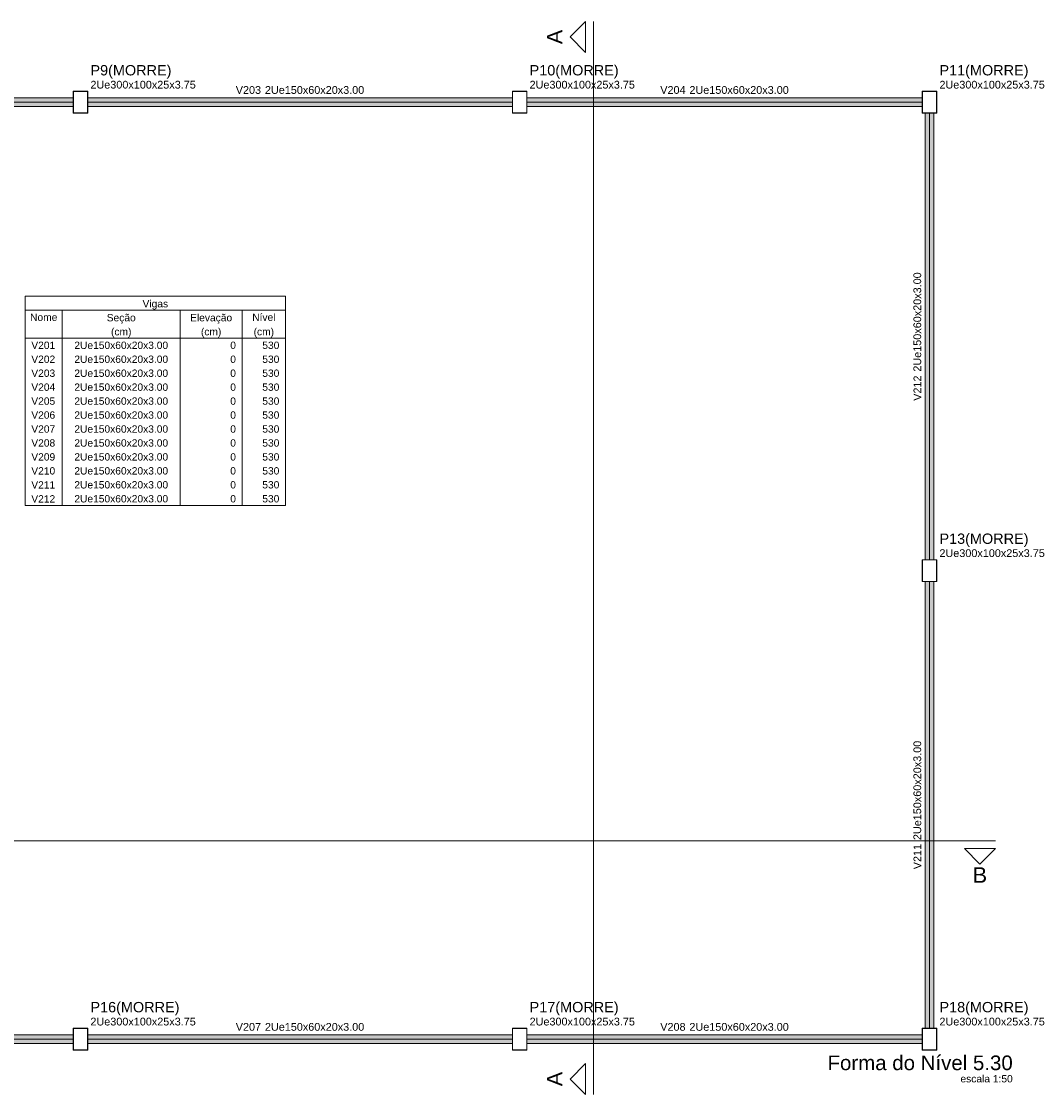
# Model space of a CAD drawing. Header units: millimetres. Extents: x 10789 to 19217, y 2620 to 5346.
# Tile 33 of 49: x 11333 to 11361, y 2841 to 2870. Entities that reach past the tile are written whole.
import ezdxf

# ---------------------------------------------------------------- set-up
doc = ezdxf.new("R2010")
doc.units = ezdxf.units.MM
doc.linetypes.add('DOT2', pattern=[3.175, 0, -3.175])
for name, color, linetype, lineweight in [('FO-Cortes', 7, 'Continuous', 5), ('FO-Eixos', 5, 'Continuous', 5), ('FO-Hachura pilar genérico morre', 106, 'Continuous', 5), ('FO-Hachura viga genérica', 24, 'Continuous', 5), ('FO-Pilares genéricos', 30, 'Continuous', 5), ('FO-Textos das vigas', 7, 'Continuous', 5), ('FO-Textos dos pilares', 7, 'Continuous', 5), ('FO-Vigas genéricas', 1, 'Continuous', 20), ('LC-Textos', 7, 'Continuous', 20)]:
    doc.layers.add(name, color=color, linetype=linetype, lineweight=lineweight)
doc.styles.add('Arial', font='arial.ttf')

msp = doc.modelspace()

# ---------------------------------------------------------------- hatches: boundary and pattern name
at = {"layer": 'FO-Hachura pilar genérico morre', "linetype": 'Continuous'}
h = msp.add_hatch(color=256, dxfattribs=at)
h.paths.add_polyline_path([(11334.58187, 2868.53501), (11334.58304, 2868.53492), (11334.58419, 2868.53465), (11334.58527, 2868.5342), (11334.58628, 2868.53358), (11334.58717, 2868.53282), (11334.58794, 2868.53192), (11334.58855, 2868.53092), (11334.589, 2868.52983), (11334.58928, 2868.52869), (11334.58937, 2868.52751), (11334.58937, 2867.94251), (11334.58928, 2867.94134), (11334.589, 2867.9402), (11334.58855, 2867.93911), (11334.58794, 2867.9381), (11334.58717, 2867.93721), (11334.58628, 2867.93645), (11334.58527, 2867.93583), (11334.58419, 2867.93538), (11334.58304, 2867.93511), (11334.58187, 2867.93501), (11334.19687, 2867.93501), (11334.1957, 2867.93511), (11334.19455, 2867.93538), (11334.19347, 2867.93583), (11334.19246, 2867.93645), (11334.19157, 2867.93721), (11334.1908, 2867.9381), (11334.19019, 2867.93911), (11334.18974, 2867.9402), (11334.18946, 2867.94134), (11334.18937, 2867.94251), (11334.18937, 2868.52751), (11334.18946, 2868.52869), (11334.18974, 2868.52983), (11334.19019, 2868.53092), (11334.1908, 2868.53192), (11334.19157, 2868.53282), (11334.19246, 2868.53358), (11334.19347, 2868.5342), (11334.19455, 2868.53465), (11334.1957, 2868.53492), (11334.19687, 2868.53501)])
h.paths.add_polyline_path([(11334.57437, 2868.52751), (11334.57554, 2868.52742), (11334.57669, 2868.52715), (11334.57777, 2868.5267), (11334.57878, 2868.52608), (11334.57967, 2868.52532), (11334.58044, 2868.52442), (11334.58105, 2868.52342), (11334.5815, 2868.52233), (11334.58178, 2868.52119), (11334.58187, 2868.52001), (11334.58187, 2867.95001), (11334.58178, 2867.94884), (11334.5815, 2867.9477), (11334.58105, 2867.94661), (11334.58044, 2867.9456), (11334.57967, 2867.94471), (11334.57878, 2867.94395), (11334.57777, 2867.94333), (11334.57669, 2867.94288), (11334.57554, 2867.94261), (11334.57437, 2867.94251), (11334.20437, 2867.94251), (11334.2032, 2867.94261), (11334.20205, 2867.94288), (11334.20097, 2867.94333), (11334.19996, 2867.94395), (11334.19907, 2867.94471), (11334.1983, 2867.9456), (11334.19769, 2867.94661), (11334.19724, 2867.9477), (11334.19696, 2867.94884), (11334.19687, 2867.95001), (11334.19687, 2868.52001), (11334.19696, 2868.52119), (11334.19724, 2868.52233), (11334.19769, 2868.52342), (11334.1983, 2868.52442), (11334.19907, 2868.52532), (11334.19996, 2868.52608), (11334.20097, 2868.5267), (11334.20205, 2868.52715), (11334.2032, 2868.52742), (11334.20437, 2868.52751)], flags=0)
h = msp.add_hatch(color=256, dxfattribs=at)
h.paths.add_polyline_path([(11346.58187, 2868.53501), (11346.58304, 2868.53492), (11346.58419, 2868.53465), (11346.58527, 2868.5342), (11346.58628, 2868.53358), (11346.58717, 2868.53282), (11346.58794, 2868.53192), (11346.58855, 2868.53092), (11346.589, 2868.52983), (11346.58928, 2868.52869), (11346.58937, 2868.52751), (11346.58937, 2867.94251), (11346.58928, 2867.94134), (11346.589, 2867.9402), (11346.58855, 2867.93911), (11346.58794, 2867.9381), (11346.58717, 2867.93721), (11346.58628, 2867.93645), (11346.58527, 2867.93583), (11346.58419, 2867.93538), (11346.58304, 2867.93511), (11346.58187, 2867.93501), (11346.19687, 2867.93501), (11346.1957, 2867.93511), (11346.19455, 2867.93538), (11346.19347, 2867.93583), (11346.19246, 2867.93645), (11346.19157, 2867.93721), (11346.1908, 2867.9381), (11346.19019, 2867.93911), (11346.18974, 2867.9402), (11346.18946, 2867.94134), (11346.18937, 2867.94251), (11346.18937, 2868.52751), (11346.18946, 2868.52869), (11346.18974, 2868.52983), (11346.19019, 2868.53092), (11346.1908, 2868.53192), (11346.19157, 2868.53282), (11346.19246, 2868.53358), (11346.19347, 2868.5342), (11346.19455, 2868.53465), (11346.1957, 2868.53492), (11346.19687, 2868.53501)])
h.paths.add_polyline_path([(11346.57437, 2868.52751), (11346.57554, 2868.52742), (11346.57669, 2868.52715), (11346.57777, 2868.5267), (11346.57878, 2868.52608), (11346.57967, 2868.52532), (11346.58044, 2868.52442), (11346.58105, 2868.52342), (11346.5815, 2868.52233), (11346.58178, 2868.52119), (11346.58187, 2868.52001), (11346.58187, 2867.95001), (11346.58178, 2867.94884), (11346.5815, 2867.9477), (11346.58105, 2867.94661), (11346.58044, 2867.9456), (11346.57967, 2867.94471), (11346.57878, 2867.94395), (11346.57777, 2867.94333), (11346.57669, 2867.94288), (11346.57554, 2867.94261), (11346.57437, 2867.94251), (11346.20437, 2867.94251), (11346.2032, 2867.94261), (11346.20205, 2867.94288), (11346.20097, 2867.94333), (11346.19996, 2867.94395), (11346.19907, 2867.94471), (11346.1983, 2867.9456), (11346.19769, 2867.94661), (11346.19724, 2867.9477), (11346.19696, 2867.94884), (11346.19687, 2867.95001), (11346.19687, 2868.52001), (11346.19696, 2868.52119), (11346.19724, 2868.52233), (11346.19769, 2868.52342), (11346.1983, 2868.52442), (11346.19907, 2868.52532), (11346.19996, 2868.52608), (11346.20097, 2868.5267), (11346.20205, 2868.52715), (11346.2032, 2868.52742), (11346.20437, 2868.52751)], flags=0)
h = msp.add_hatch(color=256, dxfattribs=at)
h.paths.add_polyline_path([(11357.78187, 2868.53501), (11357.78304, 2868.53492), (11357.78419, 2868.53465), (11357.78527, 2868.5342), (11357.78628, 2868.53358), (11357.78717, 2868.53282), (11357.78794, 2868.53192), (11357.78855, 2868.53092), (11357.789, 2868.52983), (11357.78928, 2868.52869), (11357.78937, 2868.52751), (11357.78937, 2867.94251), (11357.78928, 2867.94134), (11357.789, 2867.9402), (11357.78855, 2867.93911), (11357.78794, 2867.9381), (11357.78717, 2867.93721), (11357.78628, 2867.93645), (11357.78527, 2867.93583), (11357.78419, 2867.93538), (11357.78304, 2867.93511), (11357.78187, 2867.93501), (11357.39687, 2867.93501), (11357.3957, 2867.93511), (11357.39455, 2867.93538), (11357.39347, 2867.93583), (11357.39246, 2867.93645), (11357.39157, 2867.93721), (11357.3908, 2867.9381), (11357.39019, 2867.93911), (11357.38974, 2867.9402), (11357.38946, 2867.94134), (11357.38937, 2867.94251), (11357.38937, 2868.52751), (11357.38946, 2868.52869), (11357.38974, 2868.52983), (11357.39019, 2868.53092), (11357.3908, 2868.53192), (11357.39157, 2868.53282), (11357.39246, 2868.53358), (11357.39347, 2868.5342), (11357.39455, 2868.53465), (11357.3957, 2868.53492), (11357.39687, 2868.53501)])
h.paths.add_polyline_path([(11357.77437, 2868.52751), (11357.77554, 2868.52742), (11357.77669, 2868.52715), (11357.77777, 2868.5267), (11357.77878, 2868.52608), (11357.77967, 2868.52532), (11357.78044, 2868.52442), (11357.78105, 2868.52342), (11357.7815, 2868.52233), (11357.78178, 2868.52119), (11357.78187, 2868.52001), (11357.78187, 2867.95001), (11357.78178, 2867.94884), (11357.7815, 2867.9477), (11357.78105, 2867.94661), (11357.78044, 2867.9456), (11357.77967, 2867.94471), (11357.77878, 2867.94395), (11357.77777, 2867.94333), (11357.77669, 2867.94288), (11357.77554, 2867.94261), (11357.77437, 2867.94251), (11357.40437, 2867.94251), (11357.4032, 2867.94261), (11357.40205, 2867.94288), (11357.40097, 2867.94333), (11357.39996, 2867.94395), (11357.39907, 2867.94471), (11357.3983, 2867.9456), (11357.39769, 2867.94661), (11357.39724, 2867.9477), (11357.39696, 2867.94884), (11357.39687, 2867.95001), (11357.39687, 2868.52001), (11357.39696, 2868.52119), (11357.39724, 2868.52233), (11357.39769, 2868.52342), (11357.3983, 2868.52442), (11357.39907, 2868.52532), (11357.39996, 2868.52608), (11357.40097, 2868.5267), (11357.40205, 2868.52715), (11357.4032, 2868.52742), (11357.40437, 2868.52751)], flags=0)
h = msp.add_hatch(color=256, dxfattribs=at)
h.paths.add_polyline_path([(11357.78187, 2855.73501), (11357.78304, 2855.73492), (11357.78419, 2855.73465), (11357.78527, 2855.7342), (11357.78628, 2855.73358), (11357.78717, 2855.73282), (11357.78794, 2855.73192), (11357.78855, 2855.73092), (11357.789, 2855.72983), (11357.78928, 2855.72869), (11357.78937, 2855.72751), (11357.78937, 2855.14251), (11357.78928, 2855.14134), (11357.789, 2855.1402), (11357.78855, 2855.13911), (11357.78794, 2855.1381), (11357.78717, 2855.13721), (11357.78628, 2855.13645), (11357.78527, 2855.13583), (11357.78419, 2855.13538), (11357.78304, 2855.13511), (11357.78187, 2855.13501), (11357.39687, 2855.13501), (11357.3957, 2855.13511), (11357.39455, 2855.13538), (11357.39347, 2855.13583), (11357.39246, 2855.13645), (11357.39157, 2855.13721), (11357.3908, 2855.1381), (11357.39019, 2855.13911), (11357.38974, 2855.1402), (11357.38946, 2855.14134), (11357.38937, 2855.14251), (11357.38937, 2855.72751), (11357.38946, 2855.72869), (11357.38974, 2855.72983), (11357.39019, 2855.73092), (11357.3908, 2855.73192), (11357.39157, 2855.73282), (11357.39246, 2855.73358), (11357.39347, 2855.7342), (11357.39455, 2855.73465), (11357.3957, 2855.73492), (11357.39687, 2855.73501)])
h.paths.add_polyline_path([(11357.77437, 2855.72751), (11357.77554, 2855.72742), (11357.77669, 2855.72715), (11357.77777, 2855.7267), (11357.77878, 2855.72608), (11357.77967, 2855.72532), (11357.78044, 2855.72442), (11357.78105, 2855.72342), (11357.7815, 2855.72233), (11357.78178, 2855.72119), (11357.78187, 2855.72001), (11357.78187, 2855.15001), (11357.78178, 2855.14884), (11357.7815, 2855.1477), (11357.78105, 2855.14661), (11357.78044, 2855.1456), (11357.77967, 2855.14471), (11357.77878, 2855.14395), (11357.77777, 2855.14333), (11357.77669, 2855.14288), (11357.77554, 2855.14261), (11357.77437, 2855.14251), (11357.40437, 2855.14251), (11357.4032, 2855.14261), (11357.40205, 2855.14288), (11357.40097, 2855.14333), (11357.39996, 2855.14395), (11357.39907, 2855.14471), (11357.3983, 2855.1456), (11357.39769, 2855.14661), (11357.39724, 2855.1477), (11357.39696, 2855.14884), (11357.39687, 2855.15001), (11357.39687, 2855.72001), (11357.39696, 2855.72119), (11357.39724, 2855.72233), (11357.39769, 2855.72342), (11357.3983, 2855.72442), (11357.39907, 2855.72532), (11357.39996, 2855.72608), (11357.40097, 2855.7267), (11357.40205, 2855.72715), (11357.4032, 2855.72742), (11357.40437, 2855.72751)], flags=0)
h = msp.add_hatch(color=256, dxfattribs=at)
h.paths.add_polyline_path([(11334.58187, 2842.93501), (11334.58304, 2842.93492), (11334.58419, 2842.93465), (11334.58527, 2842.9342), (11334.58628, 2842.93358), (11334.58717, 2842.93282), (11334.58794, 2842.93192), (11334.58855, 2842.93092), (11334.589, 2842.92983), (11334.58928, 2842.92869), (11334.58937, 2842.92751), (11334.58937, 2842.34251), (11334.58928, 2842.34134), (11334.589, 2842.3402), (11334.58855, 2842.33911), (11334.58794, 2842.3381), (11334.58717, 2842.33721), (11334.58628, 2842.33645), (11334.58527, 2842.33583), (11334.58419, 2842.33538), (11334.58304, 2842.33511), (11334.58187, 2842.33501), (11334.19687, 2842.33501), (11334.1957, 2842.33511), (11334.19455, 2842.33538), (11334.19347, 2842.33583), (11334.19246, 2842.33645), (11334.19157, 2842.33721), (11334.1908, 2842.3381), (11334.19019, 2842.33911), (11334.18974, 2842.3402), (11334.18946, 2842.34134), (11334.18937, 2842.34251), (11334.18937, 2842.92751), (11334.18946, 2842.92869), (11334.18974, 2842.92983), (11334.19019, 2842.93092), (11334.1908, 2842.93192), (11334.19157, 2842.93282), (11334.19246, 2842.93358), (11334.19347, 2842.9342), (11334.19455, 2842.93465), (11334.1957, 2842.93492), (11334.19687, 2842.93501)])
h.paths.add_polyline_path([(11334.57437, 2842.92751), (11334.57554, 2842.92742), (11334.57669, 2842.92715), (11334.57777, 2842.9267), (11334.57878, 2842.92608), (11334.57967, 2842.92532), (11334.58044, 2842.92442), (11334.58105, 2842.92342), (11334.5815, 2842.92233), (11334.58178, 2842.92119), (11334.58187, 2842.92001), (11334.58187, 2842.35001), (11334.58178, 2842.34884), (11334.5815, 2842.3477), (11334.58105, 2842.34661), (11334.58044, 2842.3456), (11334.57967, 2842.34471), (11334.57878, 2842.34395), (11334.57777, 2842.34333), (11334.57669, 2842.34288), (11334.57554, 2842.34261), (11334.57437, 2842.34251), (11334.20437, 2842.34251), (11334.2032, 2842.34261), (11334.20205, 2842.34288), (11334.20097, 2842.34333), (11334.19996, 2842.34395), (11334.19907, 2842.34471), (11334.1983, 2842.3456), (11334.19769, 2842.34661), (11334.19724, 2842.3477), (11334.19696, 2842.34884), (11334.19687, 2842.35001), (11334.19687, 2842.92001), (11334.19696, 2842.92119), (11334.19724, 2842.92233), (11334.19769, 2842.92342), (11334.1983, 2842.92442), (11334.19907, 2842.92532), (11334.19996, 2842.92608), (11334.20097, 2842.9267), (11334.20205, 2842.92715), (11334.2032, 2842.92742), (11334.20437, 2842.92751)], flags=0)
h = msp.add_hatch(color=256, dxfattribs=at)
h.paths.add_polyline_path([(11346.58187, 2842.93501), (11346.58304, 2842.93492), (11346.58419, 2842.93465), (11346.58527, 2842.9342), (11346.58628, 2842.93358), (11346.58717, 2842.93282), (11346.58794, 2842.93192), (11346.58855, 2842.93092), (11346.589, 2842.92983), (11346.58928, 2842.92869), (11346.58937, 2842.92751), (11346.58937, 2842.34251), (11346.58928, 2842.34134), (11346.589, 2842.3402), (11346.58855, 2842.33911), (11346.58794, 2842.3381), (11346.58717, 2842.33721), (11346.58628, 2842.33645), (11346.58527, 2842.33583), (11346.58419, 2842.33538), (11346.58304, 2842.33511), (11346.58187, 2842.33501), (11346.19687, 2842.33501), (11346.1957, 2842.33511), (11346.19455, 2842.33538), (11346.19347, 2842.33583), (11346.19246, 2842.33645), (11346.19157, 2842.33721), (11346.1908, 2842.3381), (11346.19019, 2842.33911), (11346.18974, 2842.3402), (11346.18946, 2842.34134), (11346.18937, 2842.34251), (11346.18937, 2842.92751), (11346.18946, 2842.92869), (11346.18974, 2842.92983), (11346.19019, 2842.93092), (11346.1908, 2842.93192), (11346.19157, 2842.93282), (11346.19246, 2842.93358), (11346.19347, 2842.9342), (11346.19455, 2842.93465), (11346.1957, 2842.93492), (11346.19687, 2842.93501)])
h.paths.add_polyline_path([(11346.57437, 2842.92751), (11346.57554, 2842.92742), (11346.57669, 2842.92715), (11346.57777, 2842.9267), (11346.57878, 2842.92608), (11346.57967, 2842.92532), (11346.58044, 2842.92442), (11346.58105, 2842.92342), (11346.5815, 2842.92233), (11346.58178, 2842.92119), (11346.58187, 2842.92001), (11346.58187, 2842.35001), (11346.58178, 2842.34884), (11346.5815, 2842.3477), (11346.58105, 2842.34661), (11346.58044, 2842.3456), (11346.57967, 2842.34471), (11346.57878, 2842.34395), (11346.57777, 2842.34333), (11346.57669, 2842.34288), (11346.57554, 2842.34261), (11346.57437, 2842.34251), (11346.20437, 2842.34251), (11346.2032, 2842.34261), (11346.20205, 2842.34288), (11346.20097, 2842.34333), (11346.19996, 2842.34395), (11346.19907, 2842.34471), (11346.1983, 2842.3456), (11346.19769, 2842.34661), (11346.19724, 2842.3477), (11346.19696, 2842.34884), (11346.19687, 2842.35001), (11346.19687, 2842.92001), (11346.19696, 2842.92119), (11346.19724, 2842.92233), (11346.19769, 2842.92342), (11346.1983, 2842.92442), (11346.19907, 2842.92532), (11346.19996, 2842.92608), (11346.20097, 2842.9267), (11346.20205, 2842.92715), (11346.2032, 2842.92742), (11346.20437, 2842.92751)], flags=0)
h = msp.add_hatch(color=256, dxfattribs=at)
h.paths.add_polyline_path([(11357.78187, 2842.93501), (11357.78304, 2842.93492), (11357.78419, 2842.93465), (11357.78527, 2842.9342), (11357.78628, 2842.93358), (11357.78717, 2842.93282), (11357.78794, 2842.93192), (11357.78855, 2842.93092), (11357.789, 2842.92983), (11357.78928, 2842.92869), (11357.78937, 2842.92751), (11357.78937, 2842.34251), (11357.78928, 2842.34134), (11357.789, 2842.3402), (11357.78855, 2842.33911), (11357.78794, 2842.3381), (11357.78717, 2842.33721), (11357.78628, 2842.33645), (11357.78527, 2842.33583), (11357.78419, 2842.33538), (11357.78304, 2842.33511), (11357.78187, 2842.33501), (11357.39687, 2842.33501), (11357.3957, 2842.33511), (11357.39455, 2842.33538), (11357.39347, 2842.33583), (11357.39246, 2842.33645), (11357.39157, 2842.33721), (11357.3908, 2842.3381), (11357.39019, 2842.33911), (11357.38974, 2842.3402), (11357.38946, 2842.34134), (11357.38937, 2842.34251), (11357.38937, 2842.92751), (11357.38946, 2842.92869), (11357.38974, 2842.92983), (11357.39019, 2842.93092), (11357.3908, 2842.93192), (11357.39157, 2842.93282), (11357.39246, 2842.93358), (11357.39347, 2842.9342), (11357.39455, 2842.93465), (11357.3957, 2842.93492), (11357.39687, 2842.93501)])
h.paths.add_polyline_path([(11357.77437, 2842.92751), (11357.77554, 2842.92742), (11357.77669, 2842.92715), (11357.77777, 2842.9267), (11357.77878, 2842.92608), (11357.77967, 2842.92532), (11357.78044, 2842.92442), (11357.78105, 2842.92342), (11357.7815, 2842.92233), (11357.78178, 2842.92119), (11357.78187, 2842.92001), (11357.78187, 2842.35001), (11357.78178, 2842.34884), (11357.7815, 2842.3477), (11357.78105, 2842.34661), (11357.78044, 2842.3456), (11357.77967, 2842.34471), (11357.77878, 2842.34395), (11357.77777, 2842.34333), (11357.77669, 2842.34288), (11357.77554, 2842.34261), (11357.77437, 2842.34251), (11357.40437, 2842.34251), (11357.4032, 2842.34261), (11357.40205, 2842.34288), (11357.40097, 2842.34333), (11357.39996, 2842.34395), (11357.39907, 2842.34471), (11357.3983, 2842.3456), (11357.39769, 2842.34661), (11357.39724, 2842.3477), (11357.39696, 2842.34884), (11357.39687, 2842.35001), (11357.39687, 2842.92001), (11357.39696, 2842.92119), (11357.39724, 2842.92233), (11357.39769, 2842.92342), (11357.3983, 2842.92442), (11357.39907, 2842.92532), (11357.39996, 2842.92608), (11357.40097, 2842.9267), (11357.40205, 2842.92715), (11357.4032, 2842.92742), (11357.40437, 2842.92751)], flags=0)
at = {"layer": 'FO-Hachura viga genérica', "linetype": 'Continuous'}
for points in [[(11334.18937, 2868.35501), (11334.18937, 2868.35501), (11322.58937, 2868.35501), (11322.58937, 2868.11501), (11334.18937, 2868.11501), (11334.18937, 2868.35501)], [(11346.18937, 2868.35501), (11346.18937, 2868.35501), (11334.58937, 2868.35501), (11334.58937, 2868.11501), (11346.18937, 2868.11501), (11346.18937, 2868.35501)], [(11357.38937, 2868.35501), (11357.38937, 2868.35501), (11346.58937, 2868.35501), (11346.58937, 2868.11501), (11357.38937, 2868.11501), (11357.38937, 2868.35501)], [(11357.70937, 2867.93501), (11357.70937, 2867.93501), (11357.46937, 2867.93501), (11357.46937, 2855.73501), (11357.70937, 2855.73501), (11357.70937, 2867.93501)], [(11357.70937, 2855.13501), (11357.70937, 2855.13501), (11357.46937, 2855.13501), (11357.46937, 2842.93501), (11357.70937, 2842.93501), (11357.70937, 2855.13501)], [(11334.18937, 2842.75501), (11334.18937, 2842.75501), (11322.58937, 2842.75501), (11322.58937, 2842.51501), (11334.18937, 2842.51501), (11334.18937, 2842.75501)], [(11346.18937, 2842.75501), (11346.18937, 2842.75501), (11334.58937, 2842.75501), (11334.58937, 2842.51501), (11346.18937, 2842.51501), (11346.18937, 2842.75501)], [(11357.38937, 2842.75501), (11357.38937, 2842.75501), (11346.58937, 2842.75501), (11346.58937, 2842.51501), (11357.38937, 2842.51501), (11357.38937, 2842.75501)]]:
    msp.add_hatch(color=256, dxfattribs=at).paths.add_polyline_path(points)

# ---------------------------------------------------------------- linework, layer by layer
at = {"layer": 'FO-Cortes'}
for p, q in [((11348.40284, 2870.44201), (11348.40284, 2841.12101)), ((11309.38937, 2848.05488), (11359.38937, 2848.05488))]:
    msp.add_line(p, q, dxfattribs=at)
at = {"layer": 'FO-Cortes', "linetype": 'Continuous'}
for points in [[(11348.19104, 2870.44201), (11348.19104, 2869.59481), (11347.76744, 2870.01841), (11348.19104, 2870.44201)], [(11359.38937, 2847.84308), (11358.54217, 2847.84308), (11358.96577, 2847.41948), (11359.38937, 2847.84308)], [(11348.19104, 2841.12101), (11348.19104, 2841.96821), (11347.76744, 2841.54461), (11348.19104, 2841.12101)]]:
    msp.add_lwpolyline(points, close=True, dxfattribs=at)
at = {"layer": 'FO-Eixos'}
for p, q in [((11322.58937, 2868.23501), (11334.18937, 2868.23501)), ((11334.58937, 2868.23501), (11346.18937, 2868.23501)), ((11346.58937, 2868.23501), (11357.38937, 2868.23501)), ((11357.58937, 2855.73501), (11357.58937, 2867.93501)), ((11357.58937, 2842.93501), (11357.58937, 2855.13501)), ((11322.58937, 2842.63501), (11334.18937, 2842.63501)), ((11334.58937, 2842.63501), (11346.18937, 2842.63501)), ((11346.58937, 2842.63501), (11357.38937, 2842.63501))]:
    msp.add_line(p, q, dxfattribs=at)
at = {"layer": 'FO-Pilares genéricos'}
for points in [[(11334.58187, 2868.53501), (11334.58304, 2868.53492), (11334.58419, 2868.53465), (11334.58527, 2868.5342), (11334.58628, 2868.53358), (11334.58717, 2868.53282), (11334.58794, 2868.53192), (11334.58855, 2868.53092), (11334.589, 2868.52983), (11334.58928, 2868.52869), (11334.58937, 2868.52751), (11334.58937, 2867.94251), (11334.58928, 2867.94134), (11334.589, 2867.9402), (11334.58855, 2867.93911), (11334.58794, 2867.9381), (11334.58717, 2867.93721), (11334.58628, 2867.93645), (11334.58527, 2867.93583), (11334.58419, 2867.93538), (11334.58304, 2867.93511), (11334.58187, 2867.93501), (11334.19687, 2867.93501), (11334.1957, 2867.93511), (11334.19455, 2867.93538), (11334.19347, 2867.93583), (11334.19246, 2867.93645), (11334.19157, 2867.93721), (11334.1908, 2867.9381), (11334.19019, 2867.93911), (11334.18974, 2867.9402), (11334.18946, 2867.94134), (11334.18937, 2867.94251), (11334.18937, 2868.52751), (11334.18946, 2868.52869), (11334.18974, 2868.52983), (11334.19019, 2868.53092), (11334.1908, 2868.53192), (11334.19157, 2868.53282), (11334.19246, 2868.53358), (11334.19347, 2868.5342), (11334.19455, 2868.53465), (11334.1957, 2868.53492), (11334.19687, 2868.53501), (11334.58187, 2868.53501)], [(11334.57437, 2868.52751), (11334.57554, 2868.52742), (11334.57669, 2868.52715), (11334.57777, 2868.5267), (11334.57878, 2868.52608), (11334.57967, 2868.52532), (11334.58044, 2868.52442), (11334.58105, 2868.52342), (11334.5815, 2868.52233), (11334.58178, 2868.52119), (11334.58187, 2868.52001), (11334.58187, 2867.95001), (11334.58178, 2867.94884), (11334.5815, 2867.9477), (11334.58105, 2867.94661), (11334.58044, 2867.9456), (11334.57967, 2867.94471), (11334.57878, 2867.94395), (11334.57777, 2867.94333), (11334.57669, 2867.94288), (11334.57554, 2867.94261), (11334.57437, 2867.94251), (11334.20437, 2867.94251), (11334.2032, 2867.94261), (11334.20205, 2867.94288), (11334.20097, 2867.94333), (11334.19996, 2867.94395), (11334.19907, 2867.94471), (11334.1983, 2867.9456), (11334.19769, 2867.94661), (11334.19724, 2867.9477), (11334.19696, 2867.94884), (11334.19687, 2867.95001), (11334.19687, 2868.52001), (11334.19696, 2868.52119), (11334.19724, 2868.52233), (11334.19769, 2868.52342), (11334.1983, 2868.52442), (11334.19907, 2868.52532), (11334.19996, 2868.52608), (11334.20097, 2868.5267), (11334.20205, 2868.52715), (11334.2032, 2868.52742), (11334.20437, 2868.52751), (11334.57437, 2868.52751)], [(11346.58187, 2868.53501), (11346.58304, 2868.53492), (11346.58419, 2868.53465), (11346.58527, 2868.5342), (11346.58628, 2868.53358), (11346.58717, 2868.53282), (11346.58794, 2868.53192), (11346.58855, 2868.53092), (11346.589, 2868.52983), (11346.58928, 2868.52869), (11346.58937, 2868.52751), (11346.58937, 2867.94251), (11346.58928, 2867.94134), (11346.589, 2867.9402), (11346.58855, 2867.93911), (11346.58794, 2867.9381), (11346.58717, 2867.93721), (11346.58628, 2867.93645), (11346.58527, 2867.93583), (11346.58419, 2867.93538), (11346.58304, 2867.93511), (11346.58187, 2867.93501), (11346.19687, 2867.93501), (11346.1957, 2867.93511), (11346.19455, 2867.93538), (11346.19347, 2867.93583), (11346.19246, 2867.93645), (11346.19157, 2867.93721), (11346.1908, 2867.9381), (11346.19019, 2867.93911), (11346.18974, 2867.9402), (11346.18946, 2867.94134), (11346.18937, 2867.94251), (11346.18937, 2868.52751), (11346.18946, 2868.52869), (11346.18974, 2868.52983), (11346.19019, 2868.53092), (11346.1908, 2868.53192), (11346.19157, 2868.53282), (11346.19246, 2868.53358), (11346.19347, 2868.5342), (11346.19455, 2868.53465), (11346.1957, 2868.53492), (11346.19687, 2868.53501), (11346.58187, 2868.53501)], [(11346.57437, 2868.52751), (11346.57554, 2868.52742), (11346.57669, 2868.52715), (11346.57777, 2868.5267), (11346.57878, 2868.52608), (11346.57967, 2868.52532), (11346.58044, 2868.52442), (11346.58105, 2868.52342), (11346.5815, 2868.52233), (11346.58178, 2868.52119), (11346.58187, 2868.52001), (11346.58187, 2867.95001), (11346.58178, 2867.94884), (11346.5815, 2867.9477), (11346.58105, 2867.94661), (11346.58044, 2867.9456), (11346.57967, 2867.94471), (11346.57878, 2867.94395), (11346.57777, 2867.94333), (11346.57669, 2867.94288), (11346.57554, 2867.94261), (11346.57437, 2867.94251), (11346.20437, 2867.94251), (11346.2032, 2867.94261), (11346.20205, 2867.94288), (11346.20097, 2867.94333), (11346.19996, 2867.94395), (11346.19907, 2867.94471), (11346.1983, 2867.9456), (11346.19769, 2867.94661), (11346.19724, 2867.9477), (11346.19696, 2867.94884), (11346.19687, 2867.95001), (11346.19687, 2868.52001), (11346.19696, 2868.52119), (11346.19724, 2868.52233), (11346.19769, 2868.52342), (11346.1983, 2868.52442), (11346.19907, 2868.52532), (11346.19996, 2868.52608), (11346.20097, 2868.5267), (11346.20205, 2868.52715), (11346.2032, 2868.52742), (11346.20437, 2868.52751), (11346.57437, 2868.52751)], [(11357.78187, 2868.53501), (11357.78304, 2868.53492), (11357.78419, 2868.53465), (11357.78527, 2868.5342), (11357.78628, 2868.53358), (11357.78717, 2868.53282), (11357.78794, 2868.53192), (11357.78855, 2868.53092), (11357.789, 2868.52983), (11357.78928, 2868.52869), (11357.78937, 2868.52751), (11357.78937, 2867.94251), (11357.78928, 2867.94134), (11357.789, 2867.9402), (11357.78855, 2867.93911), (11357.78794, 2867.9381), (11357.78717, 2867.93721), (11357.78628, 2867.93645), (11357.78527, 2867.93583), (11357.78419, 2867.93538), (11357.78304, 2867.93511), (11357.78187, 2867.93501), (11357.39687, 2867.93501), (11357.3957, 2867.93511), (11357.39455, 2867.93538), (11357.39347, 2867.93583), (11357.39246, 2867.93645), (11357.39157, 2867.93721), (11357.3908, 2867.9381), (11357.39019, 2867.93911), (11357.38974, 2867.9402), (11357.38946, 2867.94134), (11357.38937, 2867.94251), (11357.38937, 2868.52751), (11357.38946, 2868.52869), (11357.38974, 2868.52983), (11357.39019, 2868.53092), (11357.3908, 2868.53192), (11357.39157, 2868.53282), (11357.39246, 2868.53358), (11357.39347, 2868.5342), (11357.39455, 2868.53465), (11357.3957, 2868.53492), (11357.39687, 2868.53501), (11357.78187, 2868.53501)], [(11357.77437, 2868.52751), (11357.77554, 2868.52742), (11357.77669, 2868.52715), (11357.77777, 2868.5267), (11357.77878, 2868.52608), (11357.77967, 2868.52532), (11357.78044, 2868.52442), (11357.78105, 2868.52342), (11357.7815, 2868.52233), (11357.78178, 2868.52119), (11357.78187, 2868.52001), (11357.78187, 2867.95001), (11357.78178, 2867.94884), (11357.7815, 2867.9477), (11357.78105, 2867.94661), (11357.78044, 2867.9456), (11357.77967, 2867.94471), (11357.77878, 2867.94395), (11357.77777, 2867.94333), (11357.77669, 2867.94288), (11357.77554, 2867.94261), (11357.77437, 2867.94251), (11357.40437, 2867.94251), (11357.4032, 2867.94261), (11357.40205, 2867.94288), (11357.40097, 2867.94333), (11357.39996, 2867.94395), (11357.39907, 2867.94471), (11357.3983, 2867.9456), (11357.39769, 2867.94661), (11357.39724, 2867.9477), (11357.39696, 2867.94884), (11357.39687, 2867.95001), (11357.39687, 2868.52001), (11357.39696, 2868.52119), (11357.39724, 2868.52233), (11357.39769, 2868.52342), (11357.3983, 2868.52442), (11357.39907, 2868.52532), (11357.39996, 2868.52608), (11357.40097, 2868.5267), (11357.40205, 2868.52715), (11357.4032, 2868.52742), (11357.40437, 2868.52751), (11357.77437, 2868.52751)], [(11357.78187, 2855.73501), (11357.78304, 2855.73492), (11357.78419, 2855.73465), (11357.78527, 2855.7342), (11357.78628, 2855.73358), (11357.78717, 2855.73282), (11357.78794, 2855.73192), (11357.78855, 2855.73092), (11357.789, 2855.72983), (11357.78928, 2855.72869), (11357.78937, 2855.72751), (11357.78937, 2855.14251), (11357.78928, 2855.14134), (11357.789, 2855.1402), (11357.78855, 2855.13911), (11357.78794, 2855.1381), (11357.78717, 2855.13721), (11357.78628, 2855.13645), (11357.78527, 2855.13583), (11357.78419, 2855.13538), (11357.78304, 2855.13511), (11357.78187, 2855.13501), (11357.39687, 2855.13501), (11357.3957, 2855.13511), (11357.39455, 2855.13538), (11357.39347, 2855.13583), (11357.39246, 2855.13645), (11357.39157, 2855.13721), (11357.3908, 2855.1381), (11357.39019, 2855.13911), (11357.38974, 2855.1402), (11357.38946, 2855.14134), (11357.38937, 2855.14251), (11357.38937, 2855.72751), (11357.38946, 2855.72869), (11357.38974, 2855.72983), (11357.39019, 2855.73092), (11357.3908, 2855.73192), (11357.39157, 2855.73282), (11357.39246, 2855.73358), (11357.39347, 2855.7342), (11357.39455, 2855.73465), (11357.3957, 2855.73492), (11357.39687, 2855.73501), (11357.78187, 2855.73501)], [(11357.77437, 2855.72751), (11357.77554, 2855.72742), (11357.77669, 2855.72715), (11357.77777, 2855.7267), (11357.77878, 2855.72608), (11357.77967, 2855.72532), (11357.78044, 2855.72442), (11357.78105, 2855.72342), (11357.7815, 2855.72233), (11357.78178, 2855.72119), (11357.78187, 2855.72001), (11357.78187, 2855.15001), (11357.78178, 2855.14884), (11357.7815, 2855.1477), (11357.78105, 2855.14661), (11357.78044, 2855.1456), (11357.77967, 2855.14471), (11357.77878, 2855.14395), (11357.77777, 2855.14333), (11357.77669, 2855.14288), (11357.77554, 2855.14261), (11357.77437, 2855.14251), (11357.40437, 2855.14251), (11357.4032, 2855.14261), (11357.40205, 2855.14288), (11357.40097, 2855.14333), (11357.39996, 2855.14395), (11357.39907, 2855.14471), (11357.3983, 2855.1456), (11357.39769, 2855.14661), (11357.39724, 2855.1477), (11357.39696, 2855.14884), (11357.39687, 2855.15001), (11357.39687, 2855.72001), (11357.39696, 2855.72119), (11357.39724, 2855.72233), (11357.39769, 2855.72342), (11357.3983, 2855.72442), (11357.39907, 2855.72532), (11357.39996, 2855.72608), (11357.40097, 2855.7267), (11357.40205, 2855.72715), (11357.4032, 2855.72742), (11357.40437, 2855.72751), (11357.77437, 2855.72751)], [(11334.58187, 2842.93501), (11334.58304, 2842.93492), (11334.58419, 2842.93465), (11334.58527, 2842.9342), (11334.58628, 2842.93358), (11334.58717, 2842.93282), (11334.58794, 2842.93192), (11334.58855, 2842.93092), (11334.589, 2842.92983), (11334.58928, 2842.92869), (11334.58937, 2842.92751), (11334.58937, 2842.34251), (11334.58928, 2842.34134), (11334.589, 2842.3402), (11334.58855, 2842.33911), (11334.58794, 2842.3381), (11334.58717, 2842.33721), (11334.58628, 2842.33645), (11334.58527, 2842.33583), (11334.58419, 2842.33538), (11334.58304, 2842.33511), (11334.58187, 2842.33501), (11334.19687, 2842.33501), (11334.1957, 2842.33511), (11334.19455, 2842.33538), (11334.19347, 2842.33583), (11334.19246, 2842.33645), (11334.19157, 2842.33721), (11334.1908, 2842.3381), (11334.19019, 2842.33911), (11334.18974, 2842.3402), (11334.18946, 2842.34134), (11334.18937, 2842.34251), (11334.18937, 2842.92751), (11334.18946, 2842.92869), (11334.18974, 2842.92983), (11334.19019, 2842.93092), (11334.1908, 2842.93192), (11334.19157, 2842.93282), (11334.19246, 2842.93358), (11334.19347, 2842.9342), (11334.19455, 2842.93465), (11334.1957, 2842.93492), (11334.19687, 2842.93501), (11334.58187, 2842.93501)], [(11334.57437, 2842.92751), (11334.57554, 2842.92742), (11334.57669, 2842.92715), (11334.57777, 2842.9267), (11334.57878, 2842.92608), (11334.57967, 2842.92532), (11334.58044, 2842.92442), (11334.58105, 2842.92342), (11334.5815, 2842.92233), (11334.58178, 2842.92119), (11334.58187, 2842.92001), (11334.58187, 2842.35001), (11334.58178, 2842.34884), (11334.5815, 2842.3477), (11334.58105, 2842.34661), (11334.58044, 2842.3456), (11334.57967, 2842.34471), (11334.57878, 2842.34395), (11334.57777, 2842.34333), (11334.57669, 2842.34288), (11334.57554, 2842.34261), (11334.57437, 2842.34251), (11334.20437, 2842.34251), (11334.2032, 2842.34261), (11334.20205, 2842.34288), (11334.20097, 2842.34333), (11334.19996, 2842.34395), (11334.19907, 2842.34471), (11334.1983, 2842.3456), (11334.19769, 2842.34661), (11334.19724, 2842.3477), (11334.19696, 2842.34884), (11334.19687, 2842.35001), (11334.19687, 2842.92001), (11334.19696, 2842.92119), (11334.19724, 2842.92233), (11334.19769, 2842.92342), (11334.1983, 2842.92442), (11334.19907, 2842.92532), (11334.19996, 2842.92608), (11334.20097, 2842.9267), (11334.20205, 2842.92715), (11334.2032, 2842.92742), (11334.20437, 2842.92751), (11334.57437, 2842.92751)], [(11346.58187, 2842.93501), (11346.58304, 2842.93492), (11346.58419, 2842.93465), (11346.58527, 2842.9342), (11346.58628, 2842.93358), (11346.58717, 2842.93282), (11346.58794, 2842.93192), (11346.58855, 2842.93092), (11346.589, 2842.92983), (11346.58928, 2842.92869), (11346.58937, 2842.92751), (11346.58937, 2842.34251), (11346.58928, 2842.34134), (11346.589, 2842.3402), (11346.58855, 2842.33911), (11346.58794, 2842.3381), (11346.58717, 2842.33721), (11346.58628, 2842.33645), (11346.58527, 2842.33583), (11346.58419, 2842.33538), (11346.58304, 2842.33511), (11346.58187, 2842.33501), (11346.19687, 2842.33501), (11346.1957, 2842.33511), (11346.19455, 2842.33538), (11346.19347, 2842.33583), (11346.19246, 2842.33645), (11346.19157, 2842.33721), (11346.1908, 2842.3381), (11346.19019, 2842.33911), (11346.18974, 2842.3402), (11346.18946, 2842.34134), (11346.18937, 2842.34251), (11346.18937, 2842.92751), (11346.18946, 2842.92869), (11346.18974, 2842.92983), (11346.19019, 2842.93092), (11346.1908, 2842.93192), (11346.19157, 2842.93282), (11346.19246, 2842.93358), (11346.19347, 2842.9342), (11346.19455, 2842.93465), (11346.1957, 2842.93492), (11346.19687, 2842.93501), (11346.58187, 2842.93501)], [(11346.57437, 2842.92751), (11346.57554, 2842.92742), (11346.57669, 2842.92715), (11346.57777, 2842.9267), (11346.57878, 2842.92608), (11346.57967, 2842.92532), (11346.58044, 2842.92442), (11346.58105, 2842.92342), (11346.5815, 2842.92233), (11346.58178, 2842.92119), (11346.58187, 2842.92001), (11346.58187, 2842.35001), (11346.58178, 2842.34884), (11346.5815, 2842.3477), (11346.58105, 2842.34661), (11346.58044, 2842.3456), (11346.57967, 2842.34471), (11346.57878, 2842.34395), (11346.57777, 2842.34333), (11346.57669, 2842.34288), (11346.57554, 2842.34261), (11346.57437, 2842.34251), (11346.20437, 2842.34251), (11346.2032, 2842.34261), (11346.20205, 2842.34288), (11346.20097, 2842.34333), (11346.19996, 2842.34395), (11346.19907, 2842.34471), (11346.1983, 2842.3456), (11346.19769, 2842.34661), (11346.19724, 2842.3477), (11346.19696, 2842.34884), (11346.19687, 2842.35001), (11346.19687, 2842.92001), (11346.19696, 2842.92119), (11346.19724, 2842.92233), (11346.19769, 2842.92342), (11346.1983, 2842.92442), (11346.19907, 2842.92532), (11346.19996, 2842.92608), (11346.20097, 2842.9267), (11346.20205, 2842.92715), (11346.2032, 2842.92742), (11346.20437, 2842.92751), (11346.57437, 2842.92751)], [(11357.78187, 2842.93501), (11357.78304, 2842.93492), (11357.78419, 2842.93465), (11357.78527, 2842.9342), (11357.78628, 2842.93358), (11357.78717, 2842.93282), (11357.78794, 2842.93192), (11357.78855, 2842.93092), (11357.789, 2842.92983), (11357.78928, 2842.92869), (11357.78937, 2842.92751), (11357.78937, 2842.34251), (11357.78928, 2842.34134), (11357.789, 2842.3402), (11357.78855, 2842.33911), (11357.78794, 2842.3381), (11357.78717, 2842.33721), (11357.78628, 2842.33645), (11357.78527, 2842.33583), (11357.78419, 2842.33538), (11357.78304, 2842.33511), (11357.78187, 2842.33501), (11357.39687, 2842.33501), (11357.3957, 2842.33511), (11357.39455, 2842.33538), (11357.39347, 2842.33583), (11357.39246, 2842.33645), (11357.39157, 2842.33721), (11357.3908, 2842.3381), (11357.39019, 2842.33911), (11357.38974, 2842.3402), (11357.38946, 2842.34134), (11357.38937, 2842.34251), (11357.38937, 2842.92751), (11357.38946, 2842.92869), (11357.38974, 2842.92983), (11357.39019, 2842.93092), (11357.3908, 2842.93192), (11357.39157, 2842.93282), (11357.39246, 2842.93358), (11357.39347, 2842.9342), (11357.39455, 2842.93465), (11357.3957, 2842.93492), (11357.39687, 2842.93501), (11357.78187, 2842.93501)], [(11357.77437, 2842.92751), (11357.77554, 2842.92742), (11357.77669, 2842.92715), (11357.77777, 2842.9267), (11357.77878, 2842.92608), (11357.77967, 2842.92532), (11357.78044, 2842.92442), (11357.78105, 2842.92342), (11357.7815, 2842.92233), (11357.78178, 2842.92119), (11357.78187, 2842.92001), (11357.78187, 2842.35001), (11357.78178, 2842.34884), (11357.7815, 2842.3477), (11357.78105, 2842.34661), (11357.78044, 2842.3456), (11357.77967, 2842.34471), (11357.77878, 2842.34395), (11357.77777, 2842.34333), (11357.77669, 2842.34288), (11357.77554, 2842.34261), (11357.77437, 2842.34251), (11357.40437, 2842.34251), (11357.4032, 2842.34261), (11357.40205, 2842.34288), (11357.40097, 2842.34333), (11357.39996, 2842.34395), (11357.39907, 2842.34471), (11357.3983, 2842.3456), (11357.39769, 2842.34661), (11357.39724, 2842.3477), (11357.39696, 2842.34884), (11357.39687, 2842.35001), (11357.39687, 2842.92001), (11357.39696, 2842.92119), (11357.39724, 2842.92233), (11357.39769, 2842.92342), (11357.3983, 2842.92442), (11357.39907, 2842.92532), (11357.39996, 2842.92608), (11357.40097, 2842.9267), (11357.40205, 2842.92715), (11357.4032, 2842.92742), (11357.40437, 2842.92751), (11357.77437, 2842.92751)]]:
    msp.add_lwpolyline(points, close=True, dxfattribs=at)
at = {"layer": 'FO-Pilares genéricos', "linetype": 'DOT2', "ltscale": 0.05}
for points in [[(11334.18937, 2867.93501), (11334.38937, 2867.93501), (11334.58937, 2867.93501), (11334.58937, 2868.23501), (11334.58937, 2868.53501), (11334.38937, 2868.53501), (11334.18937, 2868.53501), (11334.18937, 2868.23501), (11334.18937, 2867.93501)], [(11346.18937, 2867.93501), (11346.38937, 2867.93501), (11346.58937, 2867.93501), (11346.58937, 2868.23501), (11346.58937, 2868.53501), (11346.38937, 2868.53501), (11346.18937, 2868.53501), (11346.18937, 2868.23501), (11346.18937, 2867.93501)], [(11357.38937, 2867.93501), (11357.58937, 2867.93501), (11357.78937, 2867.93501), (11357.78937, 2868.23501), (11357.78937, 2868.53501), (11357.58937, 2868.53501), (11357.38937, 2868.53501), (11357.38937, 2868.23501), (11357.38937, 2867.93501)], [(11357.38937, 2855.13501), (11357.58937, 2855.13501), (11357.78937, 2855.13501), (11357.78937, 2855.43501), (11357.78937, 2855.73501), (11357.58937, 2855.73501), (11357.38937, 2855.73501), (11357.38937, 2855.43501), (11357.38937, 2855.13501)], [(11334.18937, 2842.33501), (11334.38937, 2842.33501), (11334.58937, 2842.33501), (11334.58937, 2842.63501), (11334.58937, 2842.93501), (11334.38937, 2842.93501), (11334.18937, 2842.93501), (11334.18937, 2842.63501), (11334.18937, 2842.33501)], [(11346.18937, 2842.33501), (11346.38937, 2842.33501), (11346.58937, 2842.33501), (11346.58937, 2842.63501), (11346.58937, 2842.93501), (11346.38937, 2842.93501), (11346.18937, 2842.93501), (11346.18937, 2842.63501), (11346.18937, 2842.33501)], [(11357.38937, 2842.33501), (11357.58937, 2842.33501), (11357.78937, 2842.33501), (11357.78937, 2842.63501), (11357.78937, 2842.93501), (11357.58937, 2842.93501), (11357.38937, 2842.93501), (11357.38937, 2842.63501), (11357.38937, 2842.33501)]]:
    msp.add_lwpolyline(points, close=True, dxfattribs=at)
at = {"layer": 'FO-Textos das vigas'}
for p, q in [((11332.87529, 2862.93501), (11339.99177, 2862.93501)), ((11332.87529, 2862.93501), (11332.87529, 2857.2128)), ((11339.99177, 2862.93501), (11339.99177, 2857.2128)), ((11332.87529, 2862.55377), (11339.99177, 2862.55377)), ((11333.89193, 2862.55377), (11333.89193, 2857.2128)), ((11337.11129, 2862.55377), (11337.11129, 2857.2128)), ((11338.80569, 2862.55377), (11338.80569, 2857.2128)), ((11332.87529, 2861.79129), (11339.99177, 2861.79129)), ((11332.87529, 2857.2128), (11339.99177, 2857.2128))]:
    msp.add_line(p, q, dxfattribs=at)
at = {"layer": 'FO-Vigas genéricas'}
for p, q in [((11322.58937, 2868.35501), (11334.18937, 2868.35501)), ((11334.58937, 2868.35501), (11346.18937, 2868.35501)), ((11346.58937, 2868.35501), (11357.38937, 2868.35501)), ((11322.58937, 2868.11501), (11334.18937, 2868.11501)), ((11334.58937, 2868.11501), (11346.18937, 2868.11501)), ((11346.58937, 2868.11501), (11357.38937, 2868.11501)), ((11357.46937, 2855.73501), (11357.46937, 2867.93501)), ((11357.70937, 2855.73501), (11357.70937, 2867.93501)), ((11357.46937, 2842.93501), (11357.46937, 2855.13501)), ((11357.70937, 2842.93501), (11357.70937, 2855.13501)), ((11322.58937, 2842.75501), (11334.18937, 2842.75501)), ((11334.58937, 2842.75501), (11346.18937, 2842.75501)), ((11346.58937, 2842.75501), (11357.38937, 2842.75501)), ((11322.58937, 2842.51501), (11334.18937, 2842.51501)), ((11334.58937, 2842.51501), (11346.18937, 2842.51501)), ((11346.58937, 2842.51501), (11357.38937, 2842.51501))]:
    msp.add_line(p, q, dxfattribs=at)

# ---------------------------------------------------------------- texts
at = {"layer": 'FO-Cortes', "linetype": 'DOT2', "ltscale": 0.05, "char_height": 0.4236, "width": 0.7906074, "attachment_point": 8, "rotation": 90, "line_spacing_factor": 0.798, "style": 'Arial'}
for insert in [(11347.55564, 2870.01841), (11347.55564, 2841.54461)]:
    msp.add_mtext('A', dxfattribs=dict(at, insert=insert))
at = {"layer": 'FO-Cortes', "linetype": 'DOT2', "ltscale": 0.05, "insert": (11358.96577, 2846.90768), "char_height": 0.4236, "width": 0.7958533, "attachment_point": 8, "line_spacing_factor": 0.798, "style": 'Arial'}
msp.add_mtext('B', dxfattribs=at)
at = {"layer": 'FO-Textos das vigas', "char_height": 0.2118, "line_spacing_factor": 0.798, "style": 'Arial'}
for s, insert, width, attachment_point in [('V203', (11339.32216, 2868.46091), 1.3812106, 9), ('2Ue150x60x20x3.00', (11339.42806, 2868.46091), 5.4095013, 7), ('V204', (11350.92216, 2868.46091), 1.3812106, 9), ('2Ue150x60x20x3.00', (11351.02806, 2868.46091), 5.4095013, 7), ('V207', (11339.32216, 2842.86091), 1.3812106, 9), ('2Ue150x60x20x3.00', (11339.42806, 2842.86091), 5.4095013, 7), ('V208', (11350.92216, 2842.86091), 1.3812106, 9), ('2Ue150x60x20x3.00', (11351.02806, 2842.86091), 5.4095013, 7)]:
    msp.add_mtext(s, dxfattribs=dict(at, insert=insert, width=width, attachment_point=attachment_point))
at = {"layer": 'FO-Textos das vigas', "char_height": 0.2118, "rotation": 90, "line_spacing_factor": 0.798, "style": 'Arial'}
for s, insert, width, attachment_point in [('2Ue150x60x20x3.00', (11357.36347, 2860.8737), 5.4095013, 7), ('V212', (11357.36347, 2860.7678), 1.3812106, 9), ('2Ue150x60x20x3.00', (11357.36347, 2848.0737), 5.4095013, 7), ('V211', (11357.36347, 2847.9678), 1.3812106, 9)]:
    msp.add_mtext(s, dxfattribs=dict(at, insert=insert, width=width, attachment_point=attachment_point))
at = {"layer": 'FO-Textos das vigas', "linetype": 'Continuous', "char_height": 0.2, "line_spacing_factor": 0.798, "style": 'Arial'}
for s, insert, width, attachment_point in [('Vigas', (11336.4334, 2862.56901), 1.4821341, 8), ('Nome', (11333.38361, 2862.25725), 1.5772906, 8), ('Seção', (11335.5014, 2862.18701), 1.6782141, 8), ('Elevação', (11337.9584, 2862.18701), 2.4365824, 8), ('Nível', (11339.39873, 2862.25725), 1.3494918, 8), ('(cm)', (11335.5014, 2861.80601), 1.1822471, 8), ('(cm)', (11337.9584, 2861.80601), 1.1822471, 8), ('(cm)', (11339.3984, 2861.80601), 1.1822471, 8), ('V201', (11333.04473, 2861.49116), 1.3812106, 7), ('2Ue150x60x20x3.00', (11335.50161, 2861.49116), 5.4095013, 8), ('0', (11338.63625, 2861.49116), 0.3287224, 9), ('530', (11339.82233, 2861.49116), 0.9861671, 9), ('V202', (11333.04473, 2861.10992), 1.3812106, 7), ('2Ue150x60x20x3.00', (11335.50161, 2861.10992), 5.4095013, 8), ('0', (11338.63625, 2861.10992), 0.3287224, 9), ('530', (11339.82233, 2861.10992), 0.9861671, 9), ('V203', (11333.04473, 2860.72868), 1.3812106, 7), ('2Ue150x60x20x3.00', (11335.50161, 2860.72868), 5.4095013, 8), ('0', (11338.63625, 2860.72868), 0.3287224, 9), ('530', (11339.82233, 2860.72868), 0.9861671, 9), ('V204', (11333.04473, 2860.34744), 1.3812106, 7), ('2Ue150x60x20x3.00', (11335.50161, 2860.34744), 5.4095013, 8), ('0', (11338.63625, 2860.34744), 0.3287224, 9), ('530', (11339.82233, 2860.34744), 0.9861671, 9), ('V205', (11333.04473, 2859.9662), 1.3812106, 7), ('2Ue150x60x20x3.00', (11335.50161, 2859.9662), 5.4095013, 8), ('0', (11338.63625, 2859.9662), 0.3287224, 9), ('530', (11339.82233, 2859.9662), 0.9861671, 9), ('V206', (11333.04473, 2859.58496), 1.3812106, 7), ('2Ue150x60x20x3.00', (11335.50161, 2859.58496), 5.4095013, 8), ('0', (11338.63625, 2859.58496), 0.3287224, 9), ('530', (11339.82233, 2859.58496), 0.9861671, 9), ('V207', (11333.04473, 2859.20372), 1.3812106, 7), ('2Ue150x60x20x3.00', (11335.50161, 2859.20372), 5.4095013, 8), ('0', (11338.63625, 2859.20372), 0.3287224, 9), ('530', (11339.82233, 2859.20372), 0.9861671, 9), ('V208', (11333.04473, 2858.82248), 1.3812106, 7), ('2Ue150x60x20x3.00', (11335.50161, 2858.82248), 5.4095013, 8), ('0', (11338.63625, 2858.82248), 0.3287224, 9), ('530', (11339.82233, 2858.82248), 0.9861671, 9), ('V209', (11333.04473, 2858.44124), 1.3812106, 7), ('2Ue150x60x20x3.00', (11335.50161, 2858.44124), 5.4095013, 8), ('0', (11338.63625, 2858.44124), 0.3287224, 9), ('530', (11339.82233, 2858.44124), 0.9861671, 9), ('V210', (11333.04473, 2858.06), 1.3812106, 7), ('2Ue150x60x20x3.00', (11335.50161, 2858.06), 5.4095013, 8), ('0', (11338.63625, 2858.06), 0.3287224, 9), ('530', (11339.82233, 2858.06), 0.9861671, 9), ('V211', (11333.04473, 2857.67876), 1.3812106, 7), ('2Ue150x60x20x3.00', (11335.50161, 2857.67876), 5.4095013, 8), ('0', (11338.63625, 2857.67876), 0.3287224, 9), ('530', (11339.82233, 2857.67876), 0.9861671, 9), ('V212', (11333.04473, 2857.29752), 1.3812106, 7), ('2Ue150x60x20x3.00', (11335.50161, 2857.29752), 5.4095013, 8), ('0', (11338.63625, 2857.29752), 0.3287224, 9), ('530', (11339.82233, 2857.29752), 0.9861671, 9)]:
    msp.add_mtext(s, dxfattribs=dict(at, insert=insert, width=width, attachment_point=attachment_point))
at = {"layer": 'FO-Textos dos pilares', "attachment_point": 7, "line_spacing_factor": 0.798, "style": 'Arial'}
for s, insert, char_height, width in [('P9(MORRE)', (11334.66037, 2868.88301), 0.2824, 4.4214118), ('P10(MORRE)', (11346.66037, 2868.88301), 0.2824, 4.8597083), ('P11(MORRE)', (11357.86037, 2868.88301), 0.2824, 4.8597083), ('2Ue300x100x25x3.75', (11334.65997, 2868.60561), 0.2118, 5.7382236), ('2Ue300x100x25x3.75', (11346.65997, 2868.60561), 0.2118, 5.7382236), ('2Ue300x100x25x3.75', (11357.85997, 2868.60561), 0.2118, 5.7382236), ('P13(MORRE)', (11357.86037, 2856.08301), 0.2824, 4.8597083), ('2Ue300x100x25x3.75', (11357.85997, 2855.80561), 0.2118, 5.7382236), ('P16(MORRE)', (11334.66037, 2843.28301), 0.2824, 4.8597083), ('P17(MORRE)', (11346.66037, 2843.28301), 0.2824, 4.8597083), ('P18(MORRE)', (11357.86037, 2843.28301), 0.2824, 4.8597083), ('2Ue300x100x25x3.75', (11334.65997, 2843.00561), 0.2118, 5.7382236), ('2Ue300x100x25x3.75', (11346.65997, 2843.00561), 0.2118, 5.7382236), ('2Ue300x100x25x3.75', (11357.85997, 2843.00561), 0.2118, 5.7382236)]:
    msp.add_mtext(s, dxfattribs=dict(at, insert=insert, char_height=char_height, width=width))
at = {"layer": 'LC-Textos', "attachment_point": 9, "line_spacing_factor": 0.798, "style": 'Arial'}
for s, insert, char_height, width in [('Forma do Nível 5.30', (11359.86274, 2841.78174), 0.4, 15.7494057), ('escala 1:50', (11359.86263, 2841.44974), 0.2, 3.0528578)]:
    msp.add_mtext(s, dxfattribs=dict(at, insert=insert, char_height=char_height, width=width))

doc.saveas('drawing.dxf')
